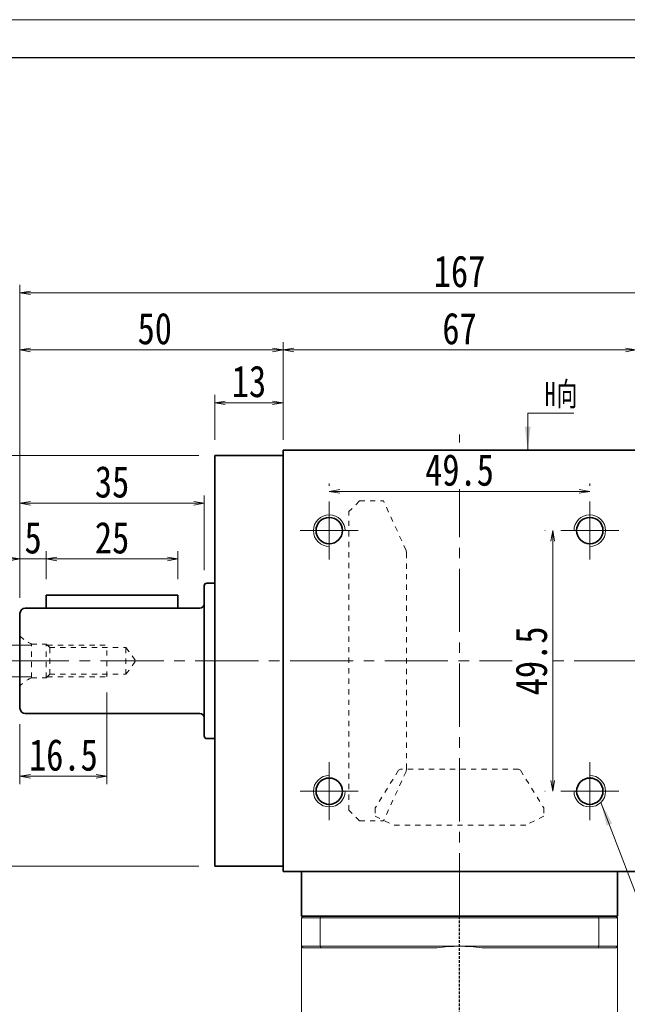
# Model space of a CAD drawing. Header units: millimetres. Extents: x -23 to 600, y -16 to 414.
# Tile 4 of 10: x 83 to 198, y 227 to 414. Entities that reach past the tile are written whole.
import ezdxf

# ---------------------------------------------------------------- set-up
doc = ezdxf.new("R2010")
doc.units = ezdxf.units.MM
for name, pattern in [('DASHED', [0.75, 0.5, -0.25]), ('点画线', [18, 12, -2, 2, -2]), ('虚线', [2, 1, -1])]:
    doc.linetypes.add(name, pattern=pattern)
for name, color, linetype, lineweight in [('EB0_1', 7, 'Continuous', 35), ('中心线层', 1, '点画线', 18), ('图框_外框线', 7, 'Continuous', 18), ('尺寸线层', 3, 'Continuous', 18), ('粗实线层', 7, 'Continuous', 35), ('虚线层_1', 6, '虚线', 18)]:
    doc.layers.add(name, color=color, linetype=linetype, lineweight=lineweight)
doc.styles.add('宋体', font='SimSun.ttf', dxfattribs={"width": 0.8})
doc.styles.add('标准', font='txt', dxfattribs={"width": 0.667})
doc.dimstyles.new('A水平标注$0', dxfattribs={"dimtxt": 3.5, "dimasz": 2, "dimexe": 1.5, "dimexo": 3, "dimgap": 1.1, "dimtad": 1, "dimtoh": 1, "dimdec": 4, "dimdsep": 46, "dimtxsty": '宋体', "dimblk": 'OPEN', "dimcen": 3, "dimclrd": 3, "dimclre": 3, "dimclrt": 6, "dimadec": 0, "dimazin": 0, "dimtm": 1e-09, "dimtfac": 1, "dimtdec": 4, "dimtix": 1, "dimtmove": 0, "dimatfit": 3, "dimldrblk": 'OPEN', "dimfxl": 0, "dimlwd": 13, "dimlwe": 13, "dimarcsym": 0})
doc.dimstyles.new('D直径标注φ25', dxfattribs={"dimtxt": 3.5, "dimasz": 2, "dimexe": 1, "dimexo": 3, "dimtad": 1, "dimtoh": 1, "dimdec": 1, "dimdsep": 46, "dimtxsty": '宋体', "dimblk": 'OPEN', "dimcen": 3, "dimclrd": 3, "dimclre": 3, "dimclrt": 130, "dimadec": 0, "dimazin": 0, "dimtm": 1e-09, "dimtfac": 1, "dimtdec": 1, "dimtmove": 0, "dimatfit": 0, "dimldrblk": 'OPEN', "dimfxl": 0, "dimlwd": 13, "dimlwe": 13, "dimarcsym": 0})
doc.dimstyles.new('螺孔(M8-7H)', dxfattribs={"dimtxt": 3.5, "dimasz": 2, "dimexe": 1.25, "dimexo": 3, "dimtad": 1, "dimtoh": 1, "dimdec": 4, "dimdsep": 46, "dimtxsty": '宋体', "dimblk": 'OPEN', "dimcen": 3, "dimclrd": 3, "dimclre": 3, "dimclrt": 2, "dimadec": 0, "dimazin": 0, "dimtm": 1e-09, "dimtfac": 1, "dimtdec": 4, "dimtmove": 0, "dimatfit": 3, "dimldrblk": 'OPEN', "dimfxl": 0, "dimlwd": 9, "dimlwe": 9, "dimarcsym": 0})

# ---------------------------------------------------------------- blocks, each defined once
blk = doc.blocks.new('_Open')
at = {"color": 0, "linetype": 'ByBlock', "lineweight": -2}
for p, q in [((-1, 0.167), (0, 0)), ((-1, -0.167), (0, 0)), ((0, 0), (-1, 0))]:
    blk.add_line(p, q, dxfattribs=at)
blk = doc.blocks.new('*D10')
at = {"layer": 'Defpoints', "color": 0, "transparency": 16777216}
for p in [(120.05, 331.54), (45.92, 253.54), (120.05, 253.54)]:
    blk.add_point(p, dxfattribs=at)
at = {"layer": '尺寸线层', "color": 3, "lineweight": 13, "transparency": 16777216}
for p, q in [((117.05, 331.54), (44.92, 331.54)), ((45.92, 329.54), (45.92, 255.54)), ((117.05, 253.54), (44.92, 253.54))]:
    blk.add_line(p, q, dxfattribs=at)
at = {"layer": '尺寸线层', "color": 3, "lineweight": 13, "transparency": 16777216, "xscale": 2, "yscale": 2, "zscale": 2}
for p, rotation in [((45.92, 331.54), 90), ((45.92, 253.54), 270)]:
    blk.add_blockref('_Open', p, dxfattribs=dict(at, rotation=rotation))
at = {"layer": '尺寸线层', "color": 130, "transparency": 16777216, "insert": (39.87, 292.54), "char_height": 6, "attachment_point": 5, "rotation": 90, "style": '宋体'}
blk.add_mtext('{\\A1;\\A1;%%C78g6({\\H0.707107x;\\S-0.01^ -0.029;})}', dxfattribs=at)
blk = doc.blocks.new('*D12')
at = {"layer": 'Defpoints', "color": 0, "transparency": 16777216}
for p in [(200.05, 351.6), (133.05, 332.54), (200.05, 332.54)]:
    blk.add_point(p, dxfattribs=at)
at = {"layer": '尺寸线层', "color": 3, "lineweight": 13, "transparency": 16777216}
for p, q in [((133.05, 335.54), (133.05, 353.1)), ((135.05, 351.6), (198.05, 351.6)), ((200.05, 335.54), (200.05, 353.1))]:
    blk.add_line(p, q, dxfattribs=at)
at = {"layer": '尺寸线层', "color": 3, "lineweight": 13, "transparency": 16777216, "xscale": 2, "yscale": 2, "zscale": 2, "rotation": 180}
blk.add_blockref('_Open', (133.05, 351.6), dxfattribs=at)
at = {"layer": '尺寸线层', "color": 3, "lineweight": 13, "transparency": 16777216, "xscale": 2, "yscale": 2, "zscale": 2}
blk.add_blockref('_Open', (200.05, 351.6), dxfattribs=at)
at = {"layer": '尺寸线层', "color": 6, "transparency": 16777216, "insert": (166.55, 355.63), "char_height": 6, "attachment_point": 5, "style": '宋体', "bg_fill": 3, "box_fill_scale": 1.1, "bg_fill_color": 257, "bg_fill_transparency": 0}
blk.add_mtext('67', dxfattribs=at)
blk = doc.blocks.new('*D15')
at = {"layer": 'Defpoints', "color": 0, "transparency": 16777216}
for p in [(83.05, 351.6), (133.05, 332.54), (83.05, 301.54)]:
    blk.add_point(p, dxfattribs=at)
at = {"layer": '尺寸线层', "color": 3, "lineweight": 13, "transparency": 16777216}
for p, q in [((83.05, 304.54), (83.05, 353.1)), ((131.05, 351.6), (85.05, 351.6)), ((133.05, 335.54), (133.05, 353.1))]:
    blk.add_line(p, q, dxfattribs=at)
at = {"layer": '尺寸线层', "color": 3, "lineweight": 13, "transparency": 16777216, "xscale": 2, "yscale": 2, "zscale": 2, "rotation": 180}
blk.add_blockref('_Open', (83.05, 351.6), dxfattribs=at)
at = {"layer": '尺寸线层', "color": 3, "lineweight": 13, "transparency": 16777216, "xscale": 2, "yscale": 2, "zscale": 2}
blk.add_blockref('_Open', (133.05, 351.6), dxfattribs=at)
at = {"layer": '尺寸线层', "color": 6, "transparency": 16777216, "insert": (108.66, 355.63), "char_height": 6, "attachment_point": 5, "style": '宋体', "bg_fill": 3, "box_fill_scale": 1.1, "bg_fill_color": 257, "bg_fill_transparency": 0}
blk.add_mtext('50', dxfattribs=at)
blk = doc.blocks.new('*D16')
at = {"layer": 'Defpoints', "color": 0, "transparency": 16777216}
for p in [(120.05, 341.56), (120.05, 331.54), (133.05, 331.54)]:
    blk.add_point(p, dxfattribs=at)
at = {"layer": '尺寸线层', "color": 3, "lineweight": 13, "transparency": 16777216}
for p, q in [((120.05, 334.54), (120.05, 343.06)), ((133.05, 334.54), (133.05, 343.06)), ((131.05, 341.56), (122.05, 341.56))]:
    blk.add_line(p, q, dxfattribs=at)
at = {"layer": '尺寸线层', "color": 3, "lineweight": 13, "transparency": 16777216, "xscale": 2, "yscale": 2, "zscale": 2, "rotation": 180}
blk.add_blockref('_Open', (120.05, 341.56), dxfattribs=at)
at = {"layer": '尺寸线层', "color": 3, "lineweight": 13, "transparency": 16777216, "xscale": 2, "yscale": 2, "zscale": 2}
blk.add_blockref('_Open', (133.05, 341.56), dxfattribs=at)
at = {"layer": '尺寸线层', "color": 6, "transparency": 16777216, "insert": (126.55, 345.59), "char_height": 6, "attachment_point": 5, "style": '宋体', "bg_fill": 3, "box_fill_scale": 1.1, "bg_fill_color": 257, "bg_fill_transparency": 0}
blk.add_mtext('13', dxfattribs=at)
blk = doc.blocks.new('*D17')
at = {"layer": 'Defpoints', "color": 0, "transparency": 16777216}
for p in [(83.05, 362.45), (83.05, 301.54), (250.05, 301.54)]:
    blk.add_point(p, dxfattribs=at)
at = {"layer": '尺寸线层', "color": 3, "lineweight": 13, "transparency": 16777216}
for p, q in [((83.05, 304.54), (83.05, 363.95)), ((250.05, 304.54), (250.05, 363.95)), ((248.05, 362.45), (85.05, 362.45))]:
    blk.add_line(p, q, dxfattribs=at)
at = {"layer": '尺寸线层', "color": 3, "lineweight": 13, "transparency": 16777216, "xscale": 2, "yscale": 2, "zscale": 2, "rotation": 180}
blk.add_blockref('_Open', (83.05, 362.45), dxfattribs=at)
at = {"layer": '尺寸线层', "color": 3, "lineweight": 13, "transparency": 16777216, "xscale": 2, "yscale": 2, "zscale": 2}
blk.add_blockref('_Open', (250.05, 362.45), dxfattribs=at)
at = {"layer": '尺寸线层', "color": 6, "transparency": 16777216, "insert": (166.55, 366.49), "char_height": 6, "attachment_point": 5, "style": '宋体', "bg_fill": 3, "box_fill_scale": 1.1, "bg_fill_color": 257, "bg_fill_transparency": 0}
blk.add_mtext('167', dxfattribs=at)
blk = doc.blocks.new('*X5')
at = {"layer": '尺寸线层', "linetype": 'Continuous'}
blk.add_hatch(color=0, dxfattribs=at).paths.add_polyline_path([(-18.15, 36.72), (-16.02, 32.72), (-17.07, 32.32)], flags=0)
at = {"layer": '尺寸线层', "color": 0, "linetype": 'Continuous'}
blk.add_line((-18.15, 36.72), (-4.16, 0), dxfattribs=at)
at = {"layer": '尺寸线层', "color": 0}
for p, q in [((0, 10.07), (38.84, 10.07)), ((0, 0), (0, 10.07)), ((-4.16, 0), (0, 0)), ((0, 0), (38.84, 0))]:
    blk.add_line(p, q, dxfattribs=at)
at = {"layer": '尺寸线层', "color": 0, "insert": (2.25, 0.9), "char_height": 4.5, "width": 73.1847, "attachment_point": 7, "line_spacing_factor": 1.15057, "style": '标准'}
blk.add_mtext('\\T1.1;4-M6x12\\P反面，H向孔位一致', dxfattribs=at)
blk = doc.blocks.new('*X6')
at = {"layer": '尺寸线层', "linetype": 'Continuous'}
blk.add_hatch(color=0, dxfattribs=at).paths.add_polyline_path([(-1.02, -7.05), (-1.58, -2.55), (-0.46, -2.55)], flags=0)
at = {"layer": '尺寸线层', "color": 0, "linetype": 'Continuous'}
blk.add_line((-1.02, -7.05), (-1.02, 0), dxfattribs=at)
at = {"layer": '尺寸线层', "color": 0}
for p, q in [((-1.02, 0), (0, 0)), ((0, 0), (7.75, 0)), ((0, 0), (0, 0))]:
    blk.add_line(p, q, dxfattribs=at)
at = {"layer": '尺寸线层', "color": 0, "insert": (2.25, 0.9), "char_height": 4.5, "width": 10.9936, "attachment_point": 7, "line_spacing_factor": 1.15057, "style": '标准'}
blk.add_mtext('\\T1.1;H向', dxfattribs=at)
blk = doc.blocks.new('*D18')
at = {"layer": 'Defpoints', "color": 0, "transparency": 16777216}
for p in [(191.3, 324.73), (141.8, 322.79), (191.3, 322.79)]:
    blk.add_point(p, dxfattribs=at)
at = {"layer": '尺寸线层', "color": 3, "lineweight": 13, "transparency": 16777216}
for p, q in [((141.8, 325.79), (141.8, 326.23)), ((191.3, 325.79), (191.3, 326.23)), ((143.8, 324.73), (189.3, 324.73))]:
    blk.add_line(p, q, dxfattribs=at)
at = {"layer": '尺寸线层', "color": 3, "lineweight": 13, "transparency": 16777216, "xscale": 2, "yscale": 2, "zscale": 2, "rotation": 180}
blk.add_blockref('_Open', (141.8, 324.73), dxfattribs=at)
at = {"layer": '尺寸线层', "color": 3, "lineweight": 13, "transparency": 16777216, "xscale": 2, "yscale": 2, "zscale": 2}
blk.add_blockref('_Open', (191.3, 324.73), dxfattribs=at)
at = {"layer": '尺寸线层', "color": 6, "transparency": 16777216, "insert": (166.55, 328.77), "char_height": 6, "attachment_point": 5, "style": '宋体', "bg_fill": 3, "box_fill_scale": 1.1, "bg_fill_color": 257, "bg_fill_transparency": 0}
blk.add_mtext('49.5', dxfattribs=at)
blk = doc.blocks.new('*D19')
at = {"layer": 'Defpoints', "color": 0, "transparency": 16777216}
for p in [(185.8, 317.29), (184.25, 267.79), (185.8, 267.79)]:
    blk.add_point(p, dxfattribs=at)
at = {"layer": '尺寸线层', "color": 3, "lineweight": 13, "transparency": 16777216}
for p, q in [((182.8, 317.29), (182.75, 317.29)), ((184.25, 315.29), (184.25, 269.79)), ((182.8, 267.79), (182.75, 267.79))]:
    blk.add_line(p, q, dxfattribs=at)
at = {"layer": '尺寸线层', "color": 3, "lineweight": 13, "transparency": 16777216, "xscale": 2, "yscale": 2, "zscale": 2}
for p, rotation in [((184.25, 317.29), 90), ((184.25, 267.79), 270)]:
    blk.add_blockref('_Open', p, dxfattribs=dict(at, rotation=rotation))
at = {"layer": '尺寸线层', "color": 6, "transparency": 16777216, "insert": (180.22, 292.54), "char_height": 6, "attachment_point": 5, "rotation": 90, "style": '宋体', "bg_fill": 3, "box_fill_scale": 1.1, "bg_fill_color": 257, "bg_fill_transparency": 0}
blk.add_mtext('49.5', dxfattribs=at)
blk = doc.blocks.new('*D22')
at = {"layer": 'Defpoints', "color": 0, "transparency": 16777216}
for p in [(99.55, 289.54), (83.05, 283.54), (99.55, 270.62)]:
    blk.add_point(p, dxfattribs=at)
at = {"layer": '尺寸线层', "color": 3, "lineweight": 13, "transparency": 16777216}
for p, q in [((99.55, 286.54), (99.55, 269.12)), ((83.05, 280.54), (83.05, 269.12)), ((85.05, 270.62), (97.55, 270.62))]:
    blk.add_line(p, q, dxfattribs=at)
at = {"layer": '尺寸线层', "color": 3, "lineweight": 13, "transparency": 16777216, "xscale": 2, "yscale": 2, "zscale": 2, "rotation": 180}
blk.add_blockref('_Open', (83.05, 270.62), dxfattribs=at)
at = {"layer": '尺寸线层', "color": 3, "lineweight": 13, "transparency": 16777216, "xscale": 2, "yscale": 2, "zscale": 2}
blk.add_blockref('_Open', (99.55, 270.62), dxfattribs=at)
at = {"layer": '尺寸线层', "color": 6, "transparency": 16777216, "insert": (91.3, 274.65), "char_height": 6, "attachment_point": 5, "style": '宋体', "bg_fill": 3, "box_fill_scale": 1.1, "bg_fill_color": 257, "bg_fill_transparency": 0}
blk.add_mtext('16.5', dxfattribs=at)
blk = doc.blocks.new('*D23')
at = {"layer": 'Defpoints', "color": 0, "transparency": 16777216}
for p in [(88.25, 295.54), (70.31, 289.54), (88.25, 289.54)]:
    blk.add_point(p, dxfattribs=at)
at = {"layer": '尺寸线层', "color": 3, "lineweight": 9, "transparency": 16777216}
for p, q in [((85.25, 295.54), (69.06, 295.54)), ((70.31, 293.54), (70.31, 291.54)), ((85.25, 289.54), (69.06, 289.54))]:
    blk.add_line(p, q, dxfattribs=at)
at = {"layer": '尺寸线层', "color": 3, "lineweight": 9, "transparency": 16777216, "xscale": 2, "yscale": 2, "zscale": 2}
for p, rotation in [((70.31, 295.54), 90), ((70.31, 289.54), 270)]:
    blk.add_blockref('_Open', p, dxfattribs=dict(at, rotation=rotation))
at = {"layer": '尺寸线层', "color": 2, "transparency": 16777216, "insert": (66.31, 292.54), "char_height": 6, "attachment_point": 5, "rotation": 90, "style": '宋体'}
blk.add_mtext('M6', dxfattribs=at)
blk = doc.blocks.new('*D24')
at = {"layer": 'Defpoints', "color": 0, "transparency": 16777216}
for p in [(84.05, 302.54), (59.2, 282.54), (84.05, 282.54)]:
    blk.add_point(p, dxfattribs=at)
at = {"layer": '尺寸线层', "color": 3, "lineweight": 13, "transparency": 16777216}
for p, q in [((81.05, 302.54), (58.2, 302.54)), ((59.2, 300.54), (59.2, 284.54)), ((81.05, 282.54), (58.2, 282.54))]:
    blk.add_line(p, q, dxfattribs=at)
at = {"layer": '尺寸线层', "color": 3, "lineweight": 13, "transparency": 16777216, "xscale": 2, "yscale": 2, "zscale": 2}
for p, rotation in [((59.2, 302.54), 90), ((59.2, 282.54), 270)]:
    blk.add_blockref('_Open', p, dxfattribs=dict(at, rotation=rotation))
at = {"layer": '尺寸线层', "color": 130, "transparency": 16777216, "insert": (53.34, 292.54), "char_height": 6, "attachment_point": 5, "rotation": 90, "style": '宋体'}
blk.add_mtext('{\\A1;\\A1;%%C20h6({\\H0.707107x;\\S 0^ -0.013;})}', dxfattribs=at)
blk = doc.blocks.new('*D25')
at = {"layer": 'Defpoints', "color": 0, "transparency": 16777216}
for p in [(83.05, 311.9), (88.05, 305.04), (83.05, 301.54)]:
    blk.add_point(p, dxfattribs=at)
at = {"layer": '尺寸线层', "color": 3, "lineweight": 13, "transparency": 16777216}
for p, q in [((83.05, 304.54), (83.05, 313.4)), ((88.05, 308.04), (88.05, 313.4)), ((81.05, 311.9), (79.05, 311.9)), ((88.05, 311.9), (83.05, 311.9)), ((90.05, 311.9), (92.05, 311.9))]:
    blk.add_line(p, q, dxfattribs=at)
at = {"layer": '尺寸线层', "color": 3, "lineweight": 13, "transparency": 16777216, "xscale": 2, "yscale": 2, "zscale": 2}
blk.add_blockref('_Open', (83.05, 311.9), dxfattribs=at)
at = {"layer": '尺寸线层', "color": 3, "lineweight": 13, "transparency": 16777216, "xscale": 2, "yscale": 2, "zscale": 2, "rotation": 180}
blk.add_blockref('_Open', (88.05, 311.9), dxfattribs=at)
at = {"layer": '尺寸线层', "color": 6, "transparency": 16777216, "insert": (85.55, 315.9), "char_height": 6, "attachment_point": 5, "style": '宋体', "bg_fill": 3, "box_fill_scale": 1.1, "bg_fill_color": 257, "bg_fill_transparency": 0}
blk.add_mtext('5', dxfattribs=at)
blk = doc.blocks.new('*D26')
at = {"layer": 'Defpoints', "color": 0, "transparency": 16777216}
for p in [(113.05, 311.9), (88.05, 305.04), (113.05, 305.04)]:
    blk.add_point(p, dxfattribs=at)
at = {"layer": '尺寸线层', "color": 3, "lineweight": 13, "transparency": 16777216}
for p, q in [((88.05, 308.04), (88.05, 313.4)), ((113.05, 308.04), (113.05, 313.4)), ((90.05, 311.9), (111.05, 311.9))]:
    blk.add_line(p, q, dxfattribs=at)
at = {"layer": '尺寸线层', "color": 3, "lineweight": 13, "transparency": 16777216, "xscale": 2, "yscale": 2, "zscale": 2, "rotation": 180}
blk.add_blockref('_Open', (88.05, 311.9), dxfattribs=at)
at = {"layer": '尺寸线层', "color": 3, "lineweight": 13, "transparency": 16777216, "xscale": 2, "yscale": 2, "zscale": 2}
blk.add_blockref('_Open', (113.05, 311.9), dxfattribs=at)
at = {"layer": '尺寸线层', "color": 6, "transparency": 16777216, "insert": (100.55, 315.9), "char_height": 6, "attachment_point": 5, "style": '宋体', "bg_fill": 3, "box_fill_scale": 1.1, "bg_fill_color": 257, "bg_fill_transparency": 0}
blk.add_mtext('25', dxfattribs=at)
blk = doc.blocks.new('*D27')
at = {"layer": 'Defpoints', "color": 0, "transparency": 16777216}
for p in [(118.05, 322.48), (118.05, 306.79), (83.05, 301.54)]:
    blk.add_point(p, dxfattribs=at)
at = {"layer": '尺寸线层', "color": 3, "lineweight": 13, "transparency": 16777216}
for p, q in [((83.05, 304.54), (83.05, 323.98)), ((118.05, 309.79), (118.05, 323.98)), ((85.05, 322.48), (116.05, 322.48))]:
    blk.add_line(p, q, dxfattribs=at)
at = {"layer": '尺寸线层', "color": 3, "lineweight": 13, "transparency": 16777216, "xscale": 2, "yscale": 2, "zscale": 2, "rotation": 180}
blk.add_blockref('_Open', (83.05, 322.48), dxfattribs=at)
at = {"layer": '尺寸线层', "color": 3, "lineweight": 13, "transparency": 16777216, "xscale": 2, "yscale": 2, "zscale": 2}
blk.add_blockref('_Open', (118.05, 322.48), dxfattribs=at)
at = {"layer": '尺寸线层', "color": 6, "transparency": 16777216, "insert": (100.55, 326.52), "char_height": 6, "attachment_point": 5, "style": '宋体', "bg_fill": 3, "box_fill_scale": 1.1, "bg_fill_color": 257, "bg_fill_transparency": 0}
blk.add_mtext('35', dxfattribs=at)

msp = doc.modelspace()

# ---------------------------------------------------------------- linework, layer by layer
at = {"color": 7, "linetype": 'Continuous', "lineweight": 15}
for p, q in [((136.5468, 243.74132), (140.08928, 243.74132)), ((136.5468, 243.74132), (136.5468, 238.34132)), ((140.20292, 244.04132), (136.8468, 244.04132)), ((140.08928, 238.34132), (140.08928, 243.74132)), ((140.08928, 243.74132), (193.00431, 243.74132)), ((192.89068, 244.04132), (140.20292, 244.04132)), ((196.2468, 244.04132), (192.89068, 244.04132)), ((193.00431, 243.74132), (196.5468, 243.74132)), ((193.00431, 243.74132), (193.00431, 238.34132)), ((196.5468, 238.34132), (196.5468, 243.74132)), ((140.08928, 238.34132), (136.5468, 238.34132)), ((136.8468, 238.04132), (140.20292, 238.04132)), ((166.5468, 238.34132), (140.08928, 238.34132)), ((140.20292, 238.04132), (162.31478, 238.04132)), ((193.00431, 238.34132), (166.5468, 238.34132)), ((170.77882, 238.04132), (192.89068, 238.04132)), ((192.89068, 238.04132), (196.2468, 238.04132)), ((196.5468, 238.34132), (193.00431, 238.34132))]:
    msp.add_line(p, q, dxfattribs=at)
at = {"color": 1, "linetype": 'DASHED'}
msp.add_line((166.5468, 155.7164), (166.5468, 244.04132), dxfattribs=at)
at = {"color": 7, "linetype": 'Continuous', "lineweight": 15}
for start, end in [(90, 98.1096145), (81.8903855, 90)]:
    msp.add_arc((166.5468, 208.34132), 30, start, end, dxfattribs=at)
for points in [[(136.5468, 243.74132), (136.8468, 244.04132)], [(140.08928, 243.74132), (140.20292, 244.04132)], [(193.00431, 243.74132), (192.89068, 244.04132)], [(196.2468, 244.04132), (196.5468, 243.74132)], [(136.5468, 219.49132), (136.5468, 238.34132)], [(136.5468, 238.34132), (136.8468, 238.04132)], [(140.08928, 238.34132), (140.20292, 238.04132)], [(192.89068, 238.04132), (193.00431, 238.34132)], [(196.2468, 238.04132), (196.5468, 238.34132)], [(196.5468, 238.34132), (196.5468, 219.49132)]]:
    msp.add_open_spline(points, degree=1, dxfattribs=at)
at = {"layer": 'EB0_1'}
msp.add_line((196.5468, 244.04132), (136.5468, 244.04132), dxfattribs=at)
msp.add_line((196.5468, 244.04132), (136.5468, 244.04132), dxfattribs=at)
msp.add_line((196.5468, 244.04132), (136.5468, 244.04132), dxfattribs=at)
at = {"layer": '中心线层'}
for p, q in [((166.5468, 244.04132), (166.5468, 335.54132)), ((80.35818, 292.54132), (252.73542, 292.54132)), ((141.7968, 273.29132), (141.7968, 262.29132)), ((191.2968, 273.29132), (191.2968, 262.29132)), ((136.2968, 267.79132), (147.2968, 267.79132)), ((196.7968, 267.79132), (185.7968, 267.79132))]:
    msp.add_line(p, q, dxfattribs=at)
at = {"layer": '图框_外框线', "color": 3}
msp.add_lwpolyline([(-20.25231, -16.16966), (588.52964, -16.16966), (588.52964, 414.32615), (-20.25231, 414.32615)], close=True, dxfattribs=at)
at = {"layer": '图框_外框线', "color": 3, "lineweight": 25}
msp.add_lwpolyline([(15.98471, -8.92226), (581.28224, -8.92226), (581.28224, 407.07875), (15.98471, 407.07875)], close=True, dxfattribs=at)
at = {"layer": '粗实线层'}
for p, q in [((133.0468, 331.54132), (120.0468, 331.54132)), ((120.0468, 331.54132), (120.0468, 253.54132)), ((133.0468, 332.54132), (133.0468, 252.54132)), ((133.0468, 332.54132), (200.0468, 332.54132)), ((118.0468, 278.29132), (118.0468, 306.79132)), ((120.0468, 307.29132), (118.5468, 307.29132)), ((84.0468, 282.54132), (117.2468, 282.54132)), ((120.0468, 277.79132), (118.5468, 277.79132)), ((133.0468, 253.54132), (120.0468, 253.54132)), ((133.0468, 252.54132), (200.0468, 252.54132)), ((136.5468, 244.04132), (136.5468, 252.54132)), ((196.5468, 244.04132), (196.5468, 252.54132))]:
    msp.add_line(p, q, dxfattribs=at)
at = {"layer": '粗实线层', "color": 6, "linetype": '虚线', "lineweight": 18}
for p, q in [((83.0468, 297.29132), (83.0468, 287.79132)), ((85.2468, 289.34132), (85.2468, 295.74132)), ((85.2468, 295.74132), (88.0468, 295.74132)), ((88.0468, 289.34132), (88.0468, 295.74132)), ((88.0468, 295.74132), (88.6968, 295.09132)), ((88.2468, 295.54132), (99.5468, 295.54132)), ((99.5468, 289.54132), (99.5468, 295.54132)), ((88.6968, 289.99132), (88.6968, 295.09132)), ((88.6968, 295.09132), (103.19411, 295.09132)), ((103.19411, 289.99132), (103.19411, 295.09132)), ((103.19411, 295.09132), (105.0468, 292.54132)), ((103.19411, 289.99132), (105.0468, 292.54132)), ((88.0468, 289.34132), (88.6968, 289.99132)), ((88.6968, 289.99132), (103.19411, 289.99132)), ((85.2468, 289.34132), (88.0468, 289.34132)), ((88.2468, 289.54132), (99.5468, 289.54132))]:
    msp.add_line(p, q, dxfattribs=at)
at = {"layer": '粗实线层'}
for centre in [(141.7968, 267.79132), (191.2968, 267.79132)]:
    msp.add_circle(centre, 2.5, dxfattribs=at)
for centre, radius, start, end in [((118.5468, 306.79132), 0.5, 89.9999999, 180), ((84.0468, 283.54132), 1, 180, 269.9999984), ((117.2468, 281.74132), 0.8, 360, 89.9999993), ((118.5468, 278.29132), 0.5, 180, 270.0000001)]:
    msp.add_arc(centre, radius, start, end, dxfattribs=at)
at = {"layer": '粗实线层', "color": 6, "linetype": '虚线', "lineweight": 18}
for centre, start, end in [((88.68878, 302.96301), 225.150423, 244.5167049), ((88.68878, 282.11964), 115.4832951, 134.849577)]:
    msp.add_arc(centre, 8, start, end, dxfattribs=at)
at = {"layer": '粗实线层', "lineweight": 18}
for centre, start, end in [((141.7968, 267.79132), 90, 0), ((191.2968, 267.79132), 180, 90)]:
    msp.add_arc(centre, 3, start, end, dxfattribs=at)
at = {"layer": '虚线层_1', "linetype": '虚线', "lineweight": 18}
for p, q in [((147.5468, 322.91632), (145.5468, 320.91632)), ((147.5468, 322.91632), (152.1268, 322.91632)), ((156.39339, 313.52505), (152.1268, 322.91632)), ((145.5468, 264.16632), (145.5468, 320.91632)), ((156.4968, 313.04744), (156.39339, 313.52505)), ((156.4968, 272.03521), (156.4968, 313.04744)), ((154.973, 271.77866), (150.5368, 264.6006)), ((156.39339, 271.55759), (152.1268, 262.16632)), ((155.35443, 271.99132), (154.973, 271.77866)), ((177.73916, 271.99132), (155.35443, 271.99132)), ((156.39339, 271.55759), (156.4968, 272.03521)), ((178.12059, 271.77866), (177.73916, 271.99132)), ((178.12059, 271.77866), (182.5568, 264.6006)), ((147.5468, 262.16632), (145.5468, 264.16632)), ((150.5368, 264.6006), (150.5368, 263.04426)), ((182.5568, 264.6006), (182.5568, 263.04426)), ((147.5468, 262.16632), (152.1268, 262.16632)), ((150.5368, 263.04426), (153.94668, 261.34132)), ((182.5568, 263.04426), (179.14691, 261.34132)), ((179.14691, 261.34132), (153.94668, 261.34132))]:
    msp.add_line(p, q, dxfattribs=at)

# ---------------------------------------------------------------- block references
at = {"layer": '尺寸线层'}
msp.add_blockref('*X5', (211.56711, 228.94548), dxfattribs=at)

# ---------------------------------------------------------------- dimensions: what is measured, and where the dimension line sits
dim = msp.add_linear_dim(base=(45.91866, 253.54132), p1=(120.0468, 331.54132), p2=(120.0468, 253.54132), angle=270, text='{\\A1;\\A1;%%C78g6({\\H0.707107x;\\S-0.01^ -0.029;})}', dimstyle='D直径标注φ25', override={"dimtxt": 6, "dimpost": 'φ<>', "dimtp": -0.01, "dimtm": 0.029, "dimtdec": 3, "dimtfill": 0}, dxfattribs=at)
dim.commit()
dim.dimension.update_dxf_attribs({"geometry": '*D10', "text_midpoint": (39.86889, 292.54132)})

# ---------------------------------------------------------------- next in the draw order: dimensions: what is measured, and where the dimension line sits
dim = msp.add_linear_dim(base=(200.0468, 351.60045), p1=(133.0468, 332.54132), p2=(200.0468, 332.54132), dimstyle='A水平标注$0', override={"dimtxt": 6}, dxfattribs=at)
dim.commit()
dim.dimension.update_dxf_attribs({"geometry": '*D12', "text_midpoint": (166.5468, 355.63341)})

# ---------------------------------------------------------------- next in the draw order: dimensions: what is measured, and where the dimension line sits
dim = msp.add_linear_dim(base=(83.0468, 351.60045), p1=(133.0468, 332.54132), p2=(83.0468, 301.54132), dimstyle='A水平标注$0', override={"dimtxt": 6}, dxfattribs=at)
dim.commit()
dim.dimension.update_dxf_attribs({"geometry": '*D15', "text_midpoint": (108.6622, 351.60045), "dimtype": 160})

# ---------------------------------------------------------------- next in the draw order: dimensions: what is measured, and where the dimension line sits
dim = msp.add_linear_dim(base=(120.0468, 341.55776), p1=(133.0468, 331.54132), p2=(120.0468, 331.54132), dimstyle='A水平标注$0', override={"dimtxt": 6, "dimblk": 'Open', "dimtfill": 1, "dimtfillclr": 256}, dxfattribs=at)
dim.commit()
dim.dimension.update_dxf_attribs({"geometry": '*D16', "text_midpoint": (126.5468, 345.59072)})

# ---------------------------------------------------------------- next in the draw order: dimensions: what is measured, and where the dimension line sits
dim = msp.add_linear_dim(base=(83.0468, 362.45312), p1=(250.0468, 301.54132), p2=(83.0468, 301.54132), dimstyle='A水平标注$0', override={"dimtxt": 6}, dxfattribs=at)
dim.commit()
dim.dimension.update_dxf_attribs({"geometry": '*D17', "text_midpoint": (166.5468, 366.48608)})

# ---------------------------------------------------------------- next in the draw order: linework, layer by layer
at = {"layer": '中心线层'}
for p, q in [((141.7968, 311.79132), (141.7968, 322.79132)), ((191.2968, 311.79132), (191.2968, 322.79132)), ((136.2968, 317.29132), (147.2968, 317.29132)), ((196.7968, 317.29132), (185.7968, 317.29132))]:
    msp.add_line(p, q, dxfattribs=at)
at = {"layer": '粗实线层'}
for p, q in [((88.0468, 305.04132), (113.0468, 305.04132)), ((88.0468, 305.04132), (88.0468, 302.54132)), ((113.0468, 305.04132), (113.0468, 302.54132)), ((83.0468, 301.54132), (83.0468, 283.54132)), ((117.2468, 302.54132), (84.0468, 302.54132))]:
    msp.add_line(p, q, dxfattribs=at)
for centre in [(141.7968, 317.29132), (191.2968, 317.29132)]:
    msp.add_circle(centre, 2.5, dxfattribs=at)
at = {"layer": '粗实线层', "lineweight": 18}
for centre, start, end in [((141.7968, 317.29132), 0, 270), ((191.2968, 317.29132), 270, 180)]:
    msp.add_arc(centre, 3, start, end, dxfattribs=at)
at = {"layer": '粗实线层'}
for centre, radius, start, end in [((117.2468, 303.34132), 0.8, 270.0000017, 359.999998), ((84.0468, 301.54132), 1, 90.0000006, 179.9999988)]:
    msp.add_arc(centre, radius, start, end, dxfattribs=at)

# ---------------------------------------------------------------- next in the draw order: block references
at = {"layer": '尺寸线层'}
msp.add_blockref('*X6', (180.51718, 339.59277), dxfattribs=at)

# ---------------------------------------------------------------- next in the draw order: dimensions: what is measured, and where the dimension line sits
for base, p1, p2, picture, middle in [((191.2968, 324.73299), (141.7968, 322.79132), (191.2968, 322.79132), '*D18', (166.5468, 328.76595)), ((99.5468, 270.61521), (83.0468, 283.54132), (99.5468, 289.54132), '*D22', (91.2968, 274.64817))]:
    dim = msp.add_linear_dim(base=base, p1=p1, p2=p2, dimstyle='A水平标注$0', override={"dimtxt": 6, "dimblk": 'Open', "dimtfill": 1, "dimtfillclr": 256}, dxfattribs=at)
    dim.commit()
    dim.dimension.update_dxf_attribs({"geometry": picture, "text_midpoint": middle})
dim = msp.add_linear_dim(base=(184.25488, 267.79132), p1=(185.7968, 317.29132), p2=(185.7968, 267.79132), angle=270, dimstyle='A水平标注$0', override={"dimtxt": 6, "dimblk": 'Open', "dimtfill": 1, "dimtfillclr": 256}, dxfattribs=at)
dim.commit()
dim.dimension.update_dxf_attribs({"geometry": '*D19', "text_midpoint": (180.22191, 292.54132)})

# ---------------------------------------------------------------- next in the draw order: dimensions: what is measured, and where the dimension line sits
for base, p1, p2, text, dimstyle, override, picture, middle in [((59.20435, 282.54132), (84.0468, 302.54132), (84.0468, 282.54132), '{\\A1;\\A1;%%C20h6({\\H0.707107x;\\S 0^ -0.013;})}', 'D直径标注φ25', {"dimtxt": 6, "dimpost": 'φ<>', "dimtm": 0.013, "dimtdec": 3, "dimtfill": 0}, '*D24', (59.20435, 292.54132)), ((70.30633, 289.54132), (88.2468, 295.54132), (88.2468, 289.54132), 'M<>', '螺孔(M8-7H)', {"dimtxt": 6, "dimgap": 1, "dimpost": '<>', "dimtvp": 0.1, "dimtfill": 0}, '*D23', (70.30633, 292.54132))]:
    dim = msp.add_linear_dim(base=base, p1=p1, p2=p2, angle=270, text=text, dimstyle=dimstyle, override=override, dxfattribs=at)
    dim.commit()
    dim.dimension.update_dxf_attribs({"geometry": picture, "text_midpoint": middle, "dimtype": 160})

# ---------------------------------------------------------------- next in the draw order: dimensions: what is measured, and where the dimension line sits
dim = msp.add_linear_dim(base=(83.0468, 311.89927), p1=(88.0468, 305.04132), p2=(83.0468, 301.54132), dimstyle='A水平标注$0', override={"dimtxt": 6, "dimblk": 'Open', "dimtfill": 1, "dimtfillclr": 256}, dxfattribs=at)
dim.commit()
dim.dimension.update_dxf_attribs({"geometry": '*D25', "text_midpoint": (85.5468, 315.89871)})

# ---------------------------------------------------------------- next in the draw order: dimensions: what is measured, and where the dimension line sits
dim = msp.add_linear_dim(base=(113.0468, 311.89927), p1=(88.0468, 305.04132), p2=(113.0468, 305.04132), dimstyle='A水平标注$0', override={"dimtxt": 6, "dimblk": 'Open', "dimtfill": 1, "dimtfillclr": 256}, dxfattribs=at)
dim.commit()
dim.dimension.update_dxf_attribs({"geometry": '*D26', "text_midpoint": (100.5468, 315.89871)})

# ---------------------------------------------------------------- next in the draw order: dimensions: what is measured, and where the dimension line sits
dim = msp.add_linear_dim(base=(118.0468, 322.4849), p1=(83.0468, 301.54132), p2=(118.0468, 306.79132), angle=0, dimstyle='A水平标注$0', override={"dimtxt": 6, "dimblk": 'Open', "dimtfill": 1, "dimtfillclr": 256}, dxfattribs=at)
dim.commit()
dim.dimension.update_dxf_attribs({"geometry": '*D27', "text_midpoint": (100.5468, 326.51786)})

doc.saveas('drawing.dxf')
